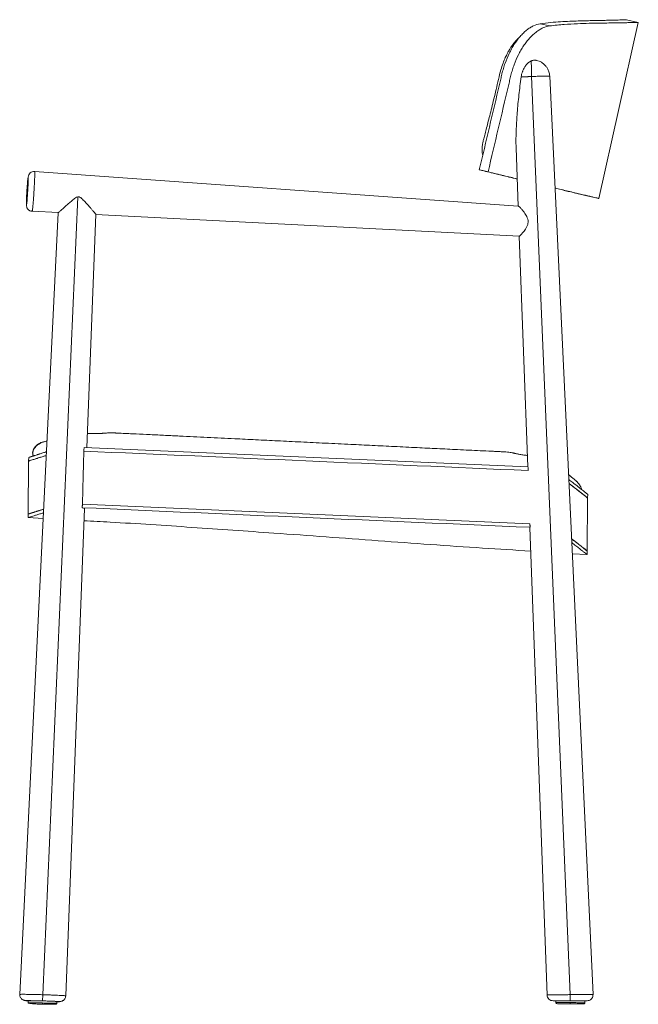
# Model space of a CAD drawing. Header units: millimetres. Extents: x -34 to 480, y -23 to 794.
import ezdxf

# ---------------------------------------------------------------- set-up
doc = ezdxf.new("R2010")
doc.units = ezdxf.units.MM

msp = doc.modelspace()

# ---------------------------------------------------------------- linework, layer by layer
at = {"color": 7, "linetype": 'Continuous', "lineweight": 15}
for p, q in [((479.89, 791.76), (470.02, 793.98)), ((398.41, 790.6), (406.36, 788.81)), ((447.08, 645.62), (479.83, 791.76)), ((391.34, 746.82), (423.27, -15.1)), ((442.33, -14.98), (406.39, 747.17)), ((378.43, 687.7), (380.21, 639.34)), ((-21.07, 667.68), (-22.11, 667.98)), ((380.29, 639.33), (-21.15, 668)), ((347.94, 669.42), (355.25, 667.78)), ((355.68, 667.62), (348.37, 669.26)), ((-14.34, -15.17), (14.67, 647.01)), ((437.27, 647.81), (447.14, 645.6)), ((-1.6, 633.77), (-33.42, -14.92)), ((-24.37, 635.26), (-24.1, 635.14)), ((-24.1, 635.14), (-23.06, 635.31)), ((-23.17, 635), (-1.44, 633.89)), ((-1.6, 633.78), (-1.6, 633.77)), ((22.26, 438.82), (29.72, 632.21)), ((29.42, 632.31), (381.16, 614.3)), ((381.12, 614.3), (388.14, 422.79)), ((388.33, 422.79), (19.92, 438.92)), ((-26.11, 427.73), (-26.41, 383.73)), ((-26.11, 427.73), (-25.96, 430.73)), ((437.52, 353.04), (437.8, 397.05)), ((437.97, 400.04), (437.8, 397.05)), ((4.72, -16.1), (20.31, 388.27)), ((18.57, 391.97), (389.94, 375.7)), ((-26.56, 380.73), (-26.41, 383.73)), ((-14.04, 380.05), (-26.56, 380.73)), ((389.99, 372.5), (404.21, -15.4)), ((437.52, 353.04), (437.35, 350.05)), ((437.35, 350.05), (425.08, 350.82)), ((-14.47, -20.28), (-14.34, -15.17)), ((423.27, -15.1), (423.27, -20.22)), ((-26.56, -20.15), (-26.58, -21.92)), ((-14.59, -23.03), (-14.4, -23.03)), ((-9.11, -23.07), (-8.79, -23.08)), ((-2.58, -22.13), (-2.57, -20.78)), ((411.48, -20.22), (411.47, -21.62)), ((423.46, -22.72), (423.47, -21.72)), ((435.47, -21.83), (435.48, -20.22))]:
    msp.add_line(p, q, dxfattribs=at)
at = {"color": 7, "linetype": 'Continuous', "lineweight": 15, "flags": 128}
msp.add_lwpolyline([(-26.56, -20.27), (-26.92, -20.23), (-27.06, -20.19), (-26.83, -20.16), (-26.26, -20.14), (-25.34, -20.13), (-24.12, -20.14), (-22.62, -20.15), (-20.89, -20.17), (-18.97, -20.21), (-16.93, -20.25), (-14.83, -20.3), (-12.71, -20.36), (-10.65, -20.42), (-8.7, -20.49), (-6.92, -20.56), (-5.36, -20.62), (-4.06, -20.69), (-3.07, -20.74), (-2.4, -20.8), (-2.09, -20.84), (-2.14, -20.88), (-2.54, -20.9), (-2.57, -20.9)], dxfattribs=at)
at = {"color": 7, "linetype": 'Continuous', "lineweight": 15}
msp.add_arc((-21.51, 663.02), 5, 85.92839, 176.50544, dxfattribs=at)
for points, knots in [([(470, 793.96), (470, 793.96), (470.02, 793.96), (469.3, 793.93), (467.93, 793.88), (465.88, 793.81), (463.19, 793.71), (460.4, 793.63), (457.22, 793.54), (453.65, 793.46), (448.72, 793.35), (443.16, 793.24), (436.94, 793.11), (430.23, 792.93), (423.06, 792.67), (415.46, 792.26), (407.31, 791.68), (401.38, 790.96), (398.41, 790.6)], [0, 0, 0, 0, 0.041571, 0.108589, 0.175493, 0.242511, 0.309414, 0.376317, 0.409763, 0.476666, 0.54357, 0.61059, 0.677975, 0.745486, 0.808783, 0.872198, 0.936016, 1, 1, 1, 1]), ([(398.41, 790.6), (396.58, 790.34), (394.72, 789.76), (391.9, 788.42), (390.96, 787.89), (389.06, 786.68), (388.13, 786.01), (386.29, 784.52), (385.38, 783.72), (383.59, 781.98), (382.71, 781.04), (380.11, 778.06), (378.49, 775.88), (376.22, 772.36), (375.49, 771.14), (374.43, 769.25), (374.08, 768.61), (373.41, 767.32), (373.08, 766.67), (371.49, 763.38), (370.35, 760.65), (369.09, 757.12), (368.84, 756.41), (368.37, 754.97), (368.14, 754.25), (367.49, 752.07), (367.09, 750.61), (366.64, 748.76), (366.56, 748.39), (366.38, 747.66), (366.12, 746.55), (365.51, 743.97), (359.42, 718.13), (353.51, 693.04), (347.94, 669.42)], [0, 0, 0, 0, 0.0625, 0.0625, 0.09375, 0.09375, 0.125, 0.125, 0.15625, 0.15625, 0.1875, 0.1875, 0.25, 0.25, 0.28125, 0.28125, 0.296875, 0.296875, 0.3125, 0.3125, 0.375, 0.375, 0.390625, 0.390625, 0.40625, 0.40625, 0.4375, 0.4375, 0.445313, 0.445313, 0.453125, 0.46875, 0.5, 1, 1, 1, 1]), ([(406.36, 788.81), (404.53, 788.58), (402.67, 788.03), (399.84, 786.75), (398.89, 786.24), (397.46, 785.37), (396.99, 785.06), (396.04, 784.41), (395.57, 784.07), (393.24, 782.28), (391.43, 780.59), (389.24, 778.17), (388.8, 777.67), (387.94, 776.65), (387.52, 776.12), (386.28, 774.52), (385.48, 773.41), (383.93, 771.09), (383.18, 769.9), (381.74, 767.41), (381.04, 766.12), (379.07, 762.19), (377.89, 759.47), (376.34, 755.24), (375.86, 753.81), (375.18, 751.63), (374.97, 750.9), (374.56, 749.43), (374.36, 748.69), (373.99, 747.21), (373.82, 746.47), (373.47, 744.98), (372.94, 742.76), (366.81, 716.77), (360.85, 691.54), (355.25, 667.78)], [0, 0, 0, 0, 0.0625, 0.0625, 0.09375, 0.09375, 0.109375, 0.109375, 0.125, 0.125, 0.1875, 0.1875, 0.203125, 0.203125, 0.21875, 0.21875, 0.25, 0.25, 0.28125, 0.28125, 0.3125, 0.3125, 0.375, 0.375, 0.40625, 0.40625, 0.421875, 0.421875, 0.4375, 0.4375, 0.453125, 0.453125, 0.46875, 0.5, 1, 1, 1, 1]), ([(479.78, 791.78), (479.76, 791.77), (479.7, 791.77), (478.8, 791.74), (477.24, 791.69), (474.99, 791.63), (472.07, 791.55), (468.49, 791.46), (464.29, 791.38), (459.46, 791.3), (453.99, 791.23), (447.31, 791.13), (439.22, 790.98), (429.44, 790.67), (420.37, 790.18), (412.57, 789.54), (408.43, 789.06), (406.36, 788.81)], [0, 0, 0, 0, 0.055406, 0.122909, 0.189831, 0.256868, 0.324254, 0.391756, 0.457932, 0.524219, 0.590849, 0.657596, 0.742458, 0.827584, 0.9136, 0.956772, 1, 1, 1, 1]), ([(381.8, 779.97), (381.7, 779.89), (381.07, 779.36), (379.85, 778.17), (378.17, 776.36), (376.54, 774.38), (375.19, 772.55), (374.25, 771.16), (373.49, 769.98), (372.5, 768.35), (371.11, 765.86), (369.37, 762.27), (367.5, 757.71), (365.51, 751.7), (363.83, 744.32), (361.94, 736.24), (360.06, 728.39), (358.28, 721.14), (356.62, 714.52), (355.08, 708.53), (353.69, 703.14), (352.46, 698.46), (351.59, 695.14), (350.98, 692.73), (350.63, 690.91), (350.42, 689.05), (350.32, 687.44), (350.29, 685.64), (350.38, 683.51), (350.61, 681.98), (350.73, 681.24)], [0, 0, 0, 0, 0.004145, 0.025285, 0.050451, 0.07966, 0.102138, 0.117302, 0.128674, 0.143774, 0.173762, 0.212262, 0.259045, 0.314042, 0.390483, 0.470962, 0.547094, 0.616988, 0.680818, 0.738729, 0.790836, 0.837238, 0.875233, 0.887123, 0.909747, 0.92704, 0.939561, 0.956179, 0.978812, 1, 1, 1, 1]), ([(395.4, 760.14), (395.19, 760.2), (394.41, 760.4), (393.26, 760.34), (392.16, 760.12), (391.59, 759.95), (391.27, 759.83), (391.11, 759.77), (391.02, 759.73)], [0, 0, 0, 0, 0.1534712, 0.5705357, 0.7842998, 0.8920155, 0.9459907, 1, 1, 1, 1]), ([(406.39, 747.17), (406.24, 748.4), (405.97, 750.64), (404.68, 753.41), (403.37, 755.23), (402.3, 756.36), (401.52, 757.1), (400.91, 757.64), (399.65, 758.54), (397.81, 759.56), (396.18, 759.92), (395.39, 760.1)], [0, 0, 0, 0, 0.198781, 0.363631, 0.486857, 0.576601, 0.612815, 0.661683, 0.731268, 0.870456, 1, 1, 1, 1]), ([(382.64, 746.42), (382.74, 747.18), (382.89, 747.93), (383.25, 749.4), (383.47, 750.13), (383.85, 751.21), (383.99, 751.56), (384.28, 752.25), (384.43, 752.58), (384.91, 753.57), (385.26, 754.2), (385.83, 755.1), (386.03, 755.39), (386.43, 755.94), (386.63, 756.21), (387.27, 756.97), (387.71, 757.44), (388.4, 758.07), (388.63, 758.26), (389.1, 758.63), (389.34, 758.8), (390.05, 759.27), (390.53, 759.53), (391.02, 759.73)], [0, 0, 0, 0, 0.125, 0.125, 0.25, 0.25, 0.3125, 0.3125, 0.375, 0.375, 0.5, 0.5, 0.5625, 0.5625, 0.625, 0.625, 0.75, 0.75, 0.8125, 0.8125, 0.875, 0.875, 1, 1, 1, 1]), ([(391.34, 746.82), (391.31, 748.08), (391.28, 749.41), (391.23, 751.39), (391.21, 752.05), (391.18, 753.33), (391.16, 753.96), (391.14, 755.16), (391.12, 755.73), (391.1, 756.78), (391.08, 757.27), (391.06, 758.15), (391.05, 758.54), (391.04, 759.22), (391.03, 759.5), (391.02, 759.73)], [0, 0, 0, 0, 0.25, 0.25, 0.375, 0.375, 0.5, 0.5, 0.625, 0.625, 0.75, 0.75, 0.875, 0.875, 1, 1, 1, 1]), ([(382.64, 746.42), (382, 741.47), (380.71, 731.56), (379.38, 717.31), (378.64, 705.85), (378.37, 697.22), (378.29, 691.85), (378.43, 688.72), (378.47, 687.7)], [0, 0, 0, 0, 0.250617, 0.501781, 0.723227, 0.834372, 0.945726, 1, 1, 1, 1]), ([(391.34, 746.82), (391.21, 746.82), (390.92, 746.8), (390.45, 746.78), (389.89, 746.76), (389.24, 746.73), (388.49, 746.7), (387.66, 746.66), (386.78, 746.62), (385.92, 746.58), (385.12, 746.55), (384.4, 746.51), (383.74, 746.48), (383.16, 746.45), (382.81, 746.43), (382.64, 746.42)], [0, 0, 0, 0, 0.041507, 0.092432, 0.153089, 0.223829, 0.305023, 0.397051, 0.500271, 0.599404, 0.692637, 0.779593, 0.85996, 0.933492, 1, 1, 1, 1]), ([(-27.91, 640.3), (-27.95, 640.3), (-27.98, 640.61), (-27.99, 641.76), (-27.97, 643.48), (-27.86, 646.03), (-27.73, 648.82), (-27.64, 650.33), (-27.46, 653.34), (-27.36, 654.85), (-27.15, 657.63), (-26.94, 660.18), (-26.76, 661.88), (-26.61, 663.03), (-26.54, 663.33), (-26.5, 663.32)], [0, 0, 0, 0, 0.125, 0.125, 0.25, 0.375, 0.375, 0.5, 0.5, 0.625, 0.625, 0.75, 0.875, 0.875, 1, 1, 1, 1]), ([(-26.5, 663.32), (-26.45, 663.32), (-26.42, 663.02), (-26.41, 661.86), (-26.43, 660.15), (-26.54, 657.59), (-26.67, 654.8), (-26.76, 653.3), (-26.94, 650.28), (-27.04, 648.78), (-27.25, 646), (-27.46, 643.44), (-27.64, 641.74), (-27.8, 640.59), (-27.86, 640.3), (-27.91, 640.3)], [0, 0, 0, 0, 0.125, 0.125, 0.25, 0.375, 0.375, 0.5, 0.5, 0.625, 0.625, 0.75, 0.875, 0.875, 1, 1, 1, 1]), ([(-21.15, 668), (-21.12, 668), (-21.08, 667.99), (-21.07, 667.68), (-21.07, 667.68)], [0, 0, 0, 0, 0.99872, 1, 1, 1, 1]), ([(348.37, 669.26), (348.28, 669.29), (348.14, 669.33), (348, 669.39), (347.94, 669.42)], [-7.7922728, -7.7922728, -7.7922728, -7.7922728, -7.3719817, -7.0945118, -7.0945118, -7.0945118, -7.0945118]), ([(348.37, 669.26), (352.61, 668.23), (361.08, 666.17), (371.37, 663.68), (377.14, 662.28), (379.38, 661.74)], [0, 0, 0, 0, 0.378901, 0.757791, 1, 1, 1, 1]), ([(355.68, 667.62), (359.9, 666.6), (368.23, 664.58), (375.7, 662.77), (379.38, 661.88)], [0, 0, 0, 0, 0.506881, 1, 1, 1, 1]), ([(410.77, 654.32), (412.5, 653.9), (416.44, 652.95), (421.9, 651.64), (427.25, 650.36), (432.01, 649.22), (436.15, 648.23), (439.67, 647.39), (442.53, 646.7), (444.7, 646.18), (446.16, 645.83), (446.98, 645.64), (447.01, 645.63), (447.02, 645.63)], [0, 0, 0, 0, 0.072582, 0.165909, 0.259891, 0.353873, 0.449873, 0.545872, 0.642549, 0.739226, 0.833389, 0.927552, 1, 1, 1, 1]), ([(410.78, 654.17), (412.48, 653.76), (416.04, 652.9), (420.72, 651.78), (424.99, 650.75), (428.59, 649.89), (431.55, 649.18), (433.89, 648.62), (435.64, 648.2), (436.78, 647.93), (437.32, 647.8), (437.27, 647.81), (437.25, 647.82)], [0, 0, 0, 0, 0.0990329, 0.2073201, 0.3163545, 0.4253892, 0.5305654, 0.6359058, 0.741163, 0.8464203, 0.952333, 1, 1, 1, 1]), ([(14.67, 647.01), (14.04, 646.73), (12.27, 645.93), (9.87, 643.77), (7.08, 641.44), (4.47, 639.12), (2.39, 637.28), (0.82, 635.89), (-0.22, 634.98), (-0.98, 634.3), (-1.42, 633.9), (-1.62, 633.73), (-1.58, 633.76), (-1.57, 633.77)], [0, 0, 0, 0, 0.0712458, 0.2020622, 0.3358521, 0.4664756, 0.6009781, 0.6850607, 0.7711483, 0.8418858, 0.9145632, 0.9853722, 1, 1, 1, 1]), ([(29.69, 632.21), (29.69, 632.22), (29.75, 632.26), (29.21, 633.01), (27.99, 634.55), (26.4, 636.43), (24.53, 638.6), (22.17, 641.25), (19.86, 643.76), (17.88, 645.68), (16.63, 646.7), (15.46, 647.11), (14.93, 647.04), (14.67, 647.01)], [0, 0, 0, 0, 0.0253395, 0.1555941, 0.2924487, 0.398234, 0.5070195, 0.654053, 0.805245, 0.8748731, 0.9448491, 0.9728398, 1, 1, 1, 1]), ([(-23.17, 635), (-23.77, 635.03), (-24.4, 635.17), (-25.31, 635.59), (-25.6, 635.76), (-26.15, 636.17), (-26.41, 636.4), (-26.88, 636.92), (-27.08, 637.21), (-27.42, 637.8), (-27.56, 638.12), (-27.87, 639.06), (-27.94, 639.71), (-27.91, 640.3)], [0, 0, 0, 0, 0.25, 0.25, 0.375, 0.375, 0.5, 0.5, 0.625, 0.625, 0.75, 0.75, 1, 1, 1, 1]), ([(381.16, 614.3), (381.23, 614.32), (381.36, 614.37), (381.95, 614.89), (383.15, 616.14), (384.8, 618.12), (386.3, 620.23), (387.48, 622.25), (388.39, 624.68), (388.5, 627.32), (387.84, 629.61), (386.9, 631.53), (385.71, 633.4), (384.32, 635.25), (383.01, 636.79), (381.96, 637.93), (381.01, 638.86), (380.48, 639.29), (380.32, 639.33), (380.29, 639.33)], [0, 0, 0, 0, 0.043385, 0.088184, 0.175695, 0.271488, 0.328416, 0.386924, 0.45051, 0.514708, 0.569851, 0.620482, 0.672426, 0.739954, 0.809437, 0.856568, 0.904847, 0.983948, 1, 1, 1, 1]), ([(387.79, 432.32), (387.43, 432.37), (385.85, 432.56), (383.2, 432.94), (380.84, 433.35), (379.37, 433.64), (378.67, 433.78), (378, 433.93), (377.33, 434.09), (376.66, 434.24), (375.79, 434.46), (374.53, 434.74), (372.44, 435.04), (370.07, 435.27), (367.9, 435.39), (366.09, 435.48), (364.53, 435.55), (362.95, 435.63), (361.35, 435.7), (359.72, 435.78), (355.47, 435.98), (348.74, 436.31), (339.36, 436.76), (327.49, 437.33), (313.13, 438.02), (295.63, 438.88), (277.66, 439.75), (259.29, 440.65), (240.19, 441.59), (220.46, 442.54), (200.2, 443.53), (180.93, 444.47), (162.61, 445.36), (146.94, 446.13), (133.57, 446.79), (122.17, 447.35), (110.7, 447.91), (99.11, 448.47), (87.11, 449.05), (75.09, 449.62), (62.87, 450.2), (53.8, 450.63), (48.43, 450.88), (46.96, 450.95), (46.25, 450.98), (44.76, 451.04), (42.56, 451.09), (40.12, 451.08), (38.6, 451), (37.73, 450.91), (37.02, 450.85), (36.32, 450.79), (35.6, 450.75), (34.02, 450.66), (31.66, 450.58), (28.45, 450.53), (26.18, 450.53), (24.57, 450.54), (23.62, 450.54), (22.99, 450.55), (22.71, 450.55)], [0, 0, 0, 0, 0.0032238, 0.0137565, 0.02519, 0.0278809, 0.0306169, 0.0334054, 0.0362627, 0.039164, 0.0421098, 0.0483055, 0.0549958, 0.0619934, 0.0680871, 0.0721545, 0.0762723, 0.0804322, 0.0846521, 0.088935, 0.0932796, 0.118276, 0.1421726, 0.167423, 0.212194, 0.2557213, 0.3059237, 0.3543731, 0.401073, 0.4571386, 0.5105809, 0.5614248, 0.6096604, 0.6554931, 0.6853485, 0.7153939, 0.7456287, 0.7760538, 0.8070452, 0.8404874, 0.8711313, 0.9037482, 0.9122245, 0.9136625, 0.9153358, 0.9178646, 0.9254548, 0.9328527, 0.9401698, 0.9442371, 0.9478239, 0.9513054, 0.9546953, 0.9579938, 0.9722964, 0.9825642, 0.9914382, 0.9944019, 0.9975787, 1, 1, 1, 1]), ([(-11.61, 444.25), (-13.07, 443.92), (-15.59, 443.35), (-18.73, 441.54), (-20.94, 439.44), (-22.39, 437), (-22.84, 434.74), (-22.73, 433.14), (-22.36, 432.57), (-22.27, 432.43)], [0, 0, 0, 0, 0.246524, 0.425874, 0.592864, 0.747313, 0.887212, 0.972428, 1, 1, 1, 1]), ([(-10.89, 444.41), (-11.41, 444.27), (-12.49, 444), (-13.96, 443.53), (-15.25, 443.05), (-16.3, 442.59), (-17.09, 442.2), (-17.66, 441.87), (-18.07, 441.62), (-18.35, 441.43), (-18.55, 441.28), (-18.63, 441.22), (-18.67, 441.18), (-18.74, 441.13), (-18.83, 441.06), (-18.97, 440.93), (-19.19, 440.75), (-19.62, 440.35), (-20.22, 439.72), (-21.14, 438.59), (-21.85, 437.36), (-22.36, 436.08), (-22.63, 434.93), (-22.68, 433.82), (-22.51, 432.78), (-22.21, 432.24), (-22.06, 431.96)], [0, 0, 0, 0, 0.122201, 0.247877, 0.35481, 0.442906, 0.512075, 0.551489, 0.580211, 0.598302, 0.603474, 0.605177, 0.605844, 0.60642, 0.609327, 0.6116, 0.615653, 0.62293, 0.640205, 0.659596, 0.708147, 0.74972, 0.799525, 0.858073, 0.925731, 1, 1, 1, 1]), ([(-10.88, 444.42), (-11.02, 444.39), (-11.37, 444.32), (-11.62, 444.26), (-11.6, 444.27), (-11.59, 444.27)], [0, 0, 0, 0, 0.296544, 0.746947, 1, 1, 1, 1]), ([(-11.33, 435.37), (-11.4, 435.34), (-11.55, 435.3), (-11.85, 435.2), (-12.16, 435.1), (-12.69, 434.93), (-13.65, 434.63), (-15.05, 434.18), (-16.22, 433.81), (-16.91, 433.59), (-17.15, 433.51), (-17.39, 433.44), (-17.63, 433.36), (-17.86, 433.29), (-18.1, 433.21), (-18.32, 433.14), (-18.55, 433.07), (-18.88, 432.97), (-19.58, 432.74), (-20.28, 432.52), (-20.8, 432.36), (-21.03, 432.29), (-21.21, 432.23), (-21.39, 432.17), (-21.56, 432.12), (-21.73, 432.06), (-21.9, 432.01), (-22.06, 431.96), (-22.22, 431.91), (-22.38, 431.86), (-22.53, 431.81), (-22.68, 431.76), (-22.86, 431.71), (-23.01, 431.66), (-23.15, 431.62), (-23.28, 431.57), (-23.42, 431.53), (-23.54, 431.49), (-23.67, 431.45), (-23.79, 431.41), (-23.91, 431.37), (-24.03, 431.34), (-24.14, 431.3), (-24.25, 431.27), (-24.35, 431.24), (-24.46, 431.2), (-24.58, 431.16), (-24.67, 431.13), (-24.77, 431.11), (-24.85, 431.08), (-24.94, 431.05), (-25.02, 431.03), (-25.1, 431), (-25.17, 430.98), (-25.24, 430.95), (-25.31, 430.93), (-25.38, 430.91), (-25.44, 430.89), (-25.5, 430.88), (-25.55, 430.86), (-25.6, 430.84), (-25.65, 430.83), (-25.69, 430.81), (-25.74, 430.8), (-25.78, 430.79), (-25.81, 430.77), (-25.86, 430.76), (-25.94, 430.74), (-25.95, 430.73), (-25.96, 430.73)], [0, 0, 0, 0, 0.0073344, 0.0153671, 0.0314325, 0.0394652, 0.0715961, 0.1358586, 0.2001281, 0.2161935, 0.2242262, 0.232259, 0.2483244, 0.2563571, 0.2643898, 0.2804552, 0.2884879, 0.2965206, 0.3286515, 0.392914, 0.4089794, 0.4170121, 0.4330776, 0.4411103, 0.449143, 0.4652084, 0.4732411, 0.4812738, 0.4973392, 0.5053719, 0.5134046, 0.52947, 0.5375027, 0.5535682, 0.5616009, 0.5696336, 0.585699, 0.5937317, 0.6017644, 0.6178298, 0.6258625, 0.6338952, 0.6499606, 0.6579933, 0.666026, 0.6820915, 0.6901242, 0.7061896, 0.7142223, 0.722255, 0.7383204, 0.7463531, 0.7543858, 0.7704512, 0.778484, 0.7865167, 0.8025821, 0.8106148, 0.8186475, 0.8347129, 0.8427456, 0.8507783, 0.8668437, 0.8748764, 0.8909419, 0.8989746, 0.9070073, 0.9391382, 1, 1, 1, 1]), ([(19.68, 435.94), (19.55, 430.37), (19.41, 424.8), (19.27, 419.24), (19.16, 414.69), (19.04, 410.15), (18.93, 405.6), (18.81, 401.06), (18.69, 396.51), (18.57, 391.97)], [0, 0, 0, 0, 0.01671019, 0.01671019, 0.01671019, 0.03034945, 0.03034945, 0.03034945, 0.04398871, 0.04398871, 0.04398871, 0.04398871]), ([(19.92, 438.92), (19.9, 438.67), (19.88, 438.43), (19.86, 438.18), (19.83, 437.8), (19.8, 437.43), (19.77, 437.06), (19.74, 436.69), (19.71, 436.31), (19.68, 435.94)], [0, 0, 0, 0, 0.000750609, 0.000750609, 0.000750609, 0.001876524, 0.001876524, 0.001876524, 0.003002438, 0.003002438, 0.003002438, 0.003002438]), ([(-25.73, 427.85), (-25.75, 427.84), (-26.1, 427.74), (-26.1, 427.73), (-26.11, 427.73)], [0, 0, 0, 0, 0.057345, 1, 1, 1, 1]), ([(-25.25, 428), (-25.35, 427.97), (-25.68, 427.87), (-25.71, 427.86), (-25.73, 427.85)], [0, 0, 0, 0, 0.32341, 1, 1, 1, 1]), ([(-11.48, 432.37), (-11.75, 432.28), (-13.33, 431.78), (-15.74, 431.01), (-18.67, 430.08), (-21.23, 429.27), (-23.33, 428.61), (-24.71, 428.17), (-25.12, 428.04), (-25.25, 428)], [0, 0, 0, 0, 0.035747, 0.201474, 0.367414, 0.533425, 0.724942, 0.916568, 1, 1, 1, 1]), ([(-11.48, 432.37), (-12.36, 432.09), (-14.36, 431.45), (-17.67, 430.4), (-21.2, 429.28), (-22.94, 428.73), (-23.81, 428.46)], [0, 0, 0, 0, 0.151834, 0.345644, 0.672656, 1, 1, 1, 1]), ([(388.5, 419.81), (388.47, 420.31), (388.44, 420.8), (388.42, 421.3), (388.4, 421.55), (388.39, 421.8), (388.37, 422.04), (388.36, 422.29), (388.34, 422.54), (388.33, 422.79)], [0, 0, 0, 0, 0.001506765, 0.001506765, 0.001506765, 0.00226015, 0.00226015, 0.00226015, 0.003013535, 0.003013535, 0.003013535, 0.003013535]), ([(433.02, 403.95), (433, 404.03), (432.94, 404.29), (432.71, 404.92), (432.37, 405.71), (432.02, 406.42), (431.73, 406.94), (431.45, 407.44), (431.17, 407.88), (430.91, 408.26), (430.67, 408.59), (430.44, 408.91), (430.1, 409.33), (429.72, 409.78), (429.28, 410.26), (428.88, 410.66), (428.44, 411.08), (427.48, 411.98), (425.94, 413.31), (423.95, 414.91), (422.57, 415.98), (421.99, 416.44)], [0, 0, 0, 0, 0.012009, 0.042171, 0.064132, 0.072899, 0.080333, 0.087173, 0.092388, 0.098139, 0.105117, 0.113718, 0.124155, 0.150393, 0.184588, 0.235843, 0.291757, 0.348088, 0.581241, 0.822264, 1, 1, 1, 1]), ([(437.97, 400.04), (437.97, 400.04), (437.95, 400.06), (437.57, 400.36), (436.23, 401.43), (433.75, 403.38), (430.19, 406.16), (426.38, 409.13), (423.31, 411.46), (422.18, 412.31)], [0, 0, 0, 0, 0.033661, 0.168319, 0.348234, 0.528222, 0.70814, 0.892869, 1, 1, 1, 1]), ([(437.8, 397.05), (437.75, 397.08), (437.66, 397.16), (436.92, 397.75), (435.72, 398.7), (434.17, 399.93), (432.39, 401.33), (430.49, 402.82), (428.31, 404.52), (425.83, 406.44), (423.83, 407.99), (422.57, 408.94), (422.33, 409.13)], [0, 0, 0, 0, 0.124026, 0.248145, 0.372547, 0.497041, 0.592866, 0.688732, 0.784721, 0.88075, 0.977219, 1, 1, 1, 1]), ([(437.54, 397.26), (437.49, 397.29), (437.33, 397.42), (436.46, 398.11), (434.96, 399.31), (432.86, 400.97), (430.18, 403.07), (426.83, 405.67), (424.18, 407.72), (422.49, 409), (422.33, 409.13)], [0, 0, 0, 0, 0.06207, 0.212847, 0.363756, 0.515058, 0.666489, 0.824747, 0.983146, 1, 1, 1, 1]), ([(-13.81, 384.77), (-14.61, 384.52), (-16.57, 383.89), (-19.13, 383.08), (-21.7, 382.27), (-23.81, 381.6), (-25.39, 381.1), (-26.37, 380.79), (-26.49, 380.75), (-26.56, 380.73)], [0, 0, 0, 0, 0.0953185, 0.2321199, 0.3689796, 0.5265129, 0.6841348, 0.842023, 1, 1, 1, 1]), ([(-13.66, 387.77), (-13.72, 387.75), (-14.37, 387.54), (-15.53, 387.17), (-16.7, 386.8), (-17.45, 386.57), (-17.81, 386.45), (-18.11, 386.36), (-18.34, 386.28), (-18.57, 386.21), (-18.8, 386.14), (-19.02, 386.07), (-19.36, 385.96), (-20.05, 385.74), (-20.75, 385.52), (-21.27, 385.35), (-21.45, 385.3), (-21.63, 385.24), (-21.81, 385.18), (-22.03, 385.11), (-22.2, 385.06), (-22.37, 385.01), (-22.53, 384.96), (-22.69, 384.91), (-22.84, 384.86), (-23, 384.81), (-23.15, 384.76), (-23.29, 384.71), (-23.44, 384.67), (-23.58, 384.63), (-23.71, 384.58), (-23.85, 384.54), (-23.98, 384.5), (-24.13, 384.45), (-24.26, 384.41), (-24.37, 384.37), (-24.49, 384.34), (-24.6, 384.3), (-24.71, 384.27), (-24.82, 384.23), (-24.92, 384.2), (-25.02, 384.17), (-25.11, 384.14), (-25.2, 384.11), (-25.29, 384.08), (-25.38, 384.06), (-25.46, 384.03), (-25.54, 384.01), (-25.61, 383.98), (-25.68, 383.96), (-25.77, 383.93), (-25.83, 383.91), (-25.89, 383.89), (-25.95, 383.88), (-26, 383.86), (-26.05, 383.84), (-26.1, 383.83), (-26.15, 383.81), (-26.19, 383.8), (-26.22, 383.79), (-26.26, 383.78), (-26.31, 383.76), (-26.39, 383.74), (-26.4, 383.73), (-26.41, 383.73)], [0, 0, 0, 0, 0.006472, 0.07534, 0.144215, 0.161432, 0.178648, 0.195865, 0.204473, 0.213082, 0.230298, 0.238907, 0.247515, 0.281949, 0.350816, 0.368033, 0.376641, 0.385249, 0.402466, 0.411074, 0.428291, 0.436899, 0.445508, 0.462725, 0.471333, 0.479941, 0.497158, 0.505766, 0.514375, 0.531591, 0.5402, 0.548808, 0.566025, 0.574633, 0.59185, 0.600458, 0.609066, 0.626283, 0.634891, 0.6435, 0.660716, 0.669325, 0.677933, 0.69515, 0.703758, 0.712366, 0.729583, 0.738191, 0.7468, 0.764016, 0.772625, 0.789841, 0.79845, 0.807058, 0.824275, 0.832883, 0.841491, 0.858708, 0.867316, 0.875925, 0.893141, 0.90175, 0.936183, 1, 1, 1, 1]), ([(-26.41, 383.73), (-26.4, 383.73), (-26.38, 383.74), (-26.25, 383.78), (-26.07, 383.84), (-25.87, 383.9), (-25.43, 384.04), (-24.68, 384.28), (-23.29, 384.72), (-21.49, 385.28), (-19.3, 385.98), (-17.36, 386.59), (-15.75, 387.1), (-14.81, 387.4), (-14.04, 387.65), (-13.72, 387.75), (-13.66, 387.77)], [0, 0, 0, 0, 0.062519, 0.125038, 0.156298, 0.218817, 0.250076, 0.375119, 0.500161, 0.625248, 0.750469, 0.875734, 0.905138, 0.963947, 0.99335, 1, 1, 1, 1]), ([(18.57, 391.97), (18.55, 391.72), (18.53, 391.47), (18.52, 391.22), (18.5, 390.97), (18.48, 390.72), (18.46, 390.47), (18.43, 389.98), (18.39, 389.48), (18.35, 388.98)], [0, 0, 0, 0, 0.000750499, 0.000750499, 0.000750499, 0.001500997, 0.001500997, 0.001500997, 0.00300188, 0.00300188, 0.00300188, 0.00300188]), ([(18.35, 388.98), (18.75, 388.9), (19.56, 388.73), (20.21, 388.48), (20.27, 388.33), (20.29, 388.26)], [0, 0, 0, 0, 0.33971, 0.689278, 1, 1, 1, 1]), ([(390.7, 352.97), (377.37, 353.79), (335.14, 356.38), (264.08, 361.59), (183.67, 367.5), (109.46, 372.72), (56.95, 376.23), (27.1, 377.82), (19.92, 378.21)], [0, 0, 0, 0, 0.107828, 0.34153, 0.575183, 0.758661, 0.942014, 1, 1, 1, 1]), ([(390.09, 372.73), (390.07, 373.22), (390.04, 373.72), (390.02, 374.21), (390, 374.46), (389.99, 374.71), (389.98, 374.96), (389.97, 375.2), (389.95, 375.45), (389.94, 375.7)], [0, 0, 0, 0, 0.001505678, 0.001505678, 0.001505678, 0.002258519, 0.002258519, 0.002258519, 0.003011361, 0.003011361, 0.003011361, 0.003011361]), ([(437.52, 353.04), (437.52, 353.05), (437.5, 353.06), (437.12, 353.36), (435.77, 354.43), (433.31, 356.38), (429.72, 359.18), (426.75, 361.5), (424.68, 363.07), (424.5, 363.21)], [0, 0, 0, 0, 0.036998, 0.185006, 0.382756, 0.580587, 0.778342, 0.980362, 1, 1, 1, 1]), ([(437.52, 353.04), (437.48, 353.08), (437.38, 353.15), (436.65, 353.74), (435.47, 354.67), (433.94, 355.88), (432.16, 357.27), (430.26, 358.76), (428.06, 360.47), (426.14, 361.96), (424.85, 362.94), (424.5, 363.21)], [0, 0, 0, 0, 0.1343788, 0.2688584, 0.4036398, 0.5385214, 0.6437144, 0.7489538, 0.8543301, 0.9597513, 1, 1, 1, 1]), ([(437.35, 350.05), (437.35, 350.05), (437.33, 350.07), (437.01, 350.33), (436.03, 351.1), (434.5, 352.32), (432.42, 353.96), (429.71, 356.09), (427.13, 358.1), (425.22, 359.57), (424.65, 360.01)], [0, 0, 0, 0, 0.037017, 0.185101, 0.333185, 0.481399, 0.629998, 0.778724, 0.933423, 1, 1, 1, 1]), ([(-33.42, -14.92), (-33.4, -15.42), (-33.36, -16.39), (-32.82, -17.65), (-32.1, -18.58), (-31.35, -19.2), (-30.57, -19.62), (-29.91, -19.8), (-28.99, -19.97), (-28.11, -20.06), (-27.64, -20.1)], [0, 0, 0, 0, 0.118551, 0.230497, 0.332351, 0.424759, 0.51206, 0.648365, 0.812361, 1, 1, 1, 1]), ([(-1.31, -20.79), (-0.88, -20.77), (0.11, -20.74), (0.95, -20.63), (1.68, -20.44), (2.36, -20.13), (3.14, -19.59), (3.91, -18.72), (4.54, -17.53), (4.66, -16.58), (4.72, -16.1)], [0, 0, 0, 0, 0.172323, 0.392048, 0.484043, 0.573572, 0.667128, 0.769339, 0.881298, 1, 1, 1, 1]), ([(404.21, -15.4), (404.3, -16.01), (404.48, -17.29), (405.65, -18.9), (407.31, -20.01), (408.59, -20.15), (409.21, -20.22)], [0, 0, 0, 0, 0.240654, 0.50009, 0.759478, 1, 1, 1, 1]), ([(437.33, -20.22), (437.98, -20.15), (438.97, -20.04), (440.17, -19.38), (440.98, -18.7), (441.62, -17.85), (442.23, -16.63), (442.29, -15.63), (442.33, -14.98)], [0, 0, 0, 0, 0.238803, 0.367943, 0.500005, 0.632065, 0.761201, 1, 1, 1, 1]), ([(-26.58, -21.92), (-26.53, -21.98), (-26.43, -22.1), (-25.67, -22.3), (-24.5, -22.49), (-22.92, -22.66), (-21.05, -22.81), (-18.97, -22.92), (-16.79, -23), (-15.31, -23.02), (-14.59, -23.03)], [0, 0, 0, 0, 0.12878, 0.257245, 0.384945, 0.51149, 0.636497, 0.759657, 0.880847, 1, 1, 1, 1]), ([(-14.58, -22.03), (-14.58, -22.15), (-14.58, -22.27), (-14.58, -22.52), (-14.58, -22.64), (-14.58, -22.83), (-14.58, -22.91), (-14.59, -23.01), (-14.59, -23.03), (-14.59, -23.03)], [0, 0, 0, 0, 0.25, 0.25, 0.5, 0.5, 0.75, 0.75, 1, 1, 1, 1]), ([(-14.59, -23.03), (-13.85, -23.03), (-12.37, -23.04), (-10.35, -23.06), (-9.27, -23.07), (-8.79, -23.08)], [0, 0, 0, 0, 0.3570218, 0.720156, 1, 1, 1, 1]), ([(-8.79, -23.08), (-8.69, -23.08), (-7.94, -23.09), (-6.77, -23.1), (-5.38, -23.11), (-4.36, -23.12), (-4, -23.12), (-3.83, -23.12)], [0, 0, 0, 0, 0.04093, 0.28403, 0.527118, 0.770183, 1, 1, 1, 1]), ([(-3.83, -23.11), (-3.74, -23.11), (-3.55, -23.13), (-3.18, -23.02), (-2.85, -22.81), (-2.62, -22.48), (-2.59, -22.25), (-2.58, -22.13)], [0, 0, 0, 0, 0.188062, 0.382565, 0.586632, 0.794989, 1, 1, 1, 1]), ([(409.21, -20.22), (409.18, -20.22), (409.52, -20.22), (410.9, -20.22), (411.94, -20.22), (414.55, -20.22), (416.12, -20.22), (419.55, -20.22), (421.41, -20.22), (423.27, -20.22)], [0, 0, 0, 0, 0.25, 0.25, 0.5, 0.5, 0.75, 0.75, 1, 1, 1, 1]), ([(411.47, -21.61), (411.48, -21.73), (411.5, -21.96), (411.73, -22.29), (412.15, -22.58), (412.48, -22.59), (412.69, -22.6)], [0, 0, 0, 0, 0.209336, 0.422084, 0.630451, 1, 1, 1, 1]), ([(412.69, -22.62), (412.86, -22.62), (413.22, -22.63), (414.25, -22.64), (415.64, -22.65), (416.81, -22.66), (417.56, -22.67), (417.67, -22.67)], [0, 0, 0, 0, 0.234857, 0.476348, 0.71786, 0.959366, 1, 1, 1, 1]), ([(417.67, -22.66), (418.14, -22.67), (419.22, -22.67), (421.25, -22.69), (422.72, -22.71), (423.46, -22.72)], [0, 0, 0, 0, 0.279873, 0.642981, 1, 1, 1, 1]), ([(423.27, -20.22), (426.92, -20.22), (430.54, -20.22), (434.43, -20.22), (435.48, -20.22), (436.91, -20.22), (437.3, -20.22), (437.33, -20.22)], [0, 0, 0, 0, 0.5, 0.5, 0.75, 0.75, 1, 1, 1, 1]), ([(423.46, -22.72), (424.19, -22.72), (425.67, -22.73), (427.69, -22.75), (428.78, -22.76), (429.25, -22.77)], [0, 0, 0, 0, 0.357014, 0.720116, 1, 1, 1, 1]), ([(429.25, -22.77), (429.36, -22.77), (430.1, -22.78), (431.28, -22.79), (432.66, -22.8), (433.69, -22.81), (434.04, -22.81), (434.21, -22.81)], [0, 0, 0, 0, 0.0408965, 0.2839932, 0.5270935, 0.770175, 1, 1, 1, 1]), ([(434.21, -22.8), (434.3, -22.8), (434.5, -22.82), (434.87, -22.71), (435.19, -22.5), (435.42, -22.17), (435.45, -21.94), (435.47, -21.82)], [0, 0, 0, 0, 0.188017, 0.382529, 0.586606, 0.794975, 1, 1, 1, 1])]:
    msp.add_open_spline(points, degree=3, knots=knots, dxfattribs=at)
at = {"color": 8, "linetype": 'Continuous', "lineweight": 15}
for points, knots in [([(406.36, 747.17), (406.37, 747.17), (406.41, 747.19), (406.26, 747.2), (405.99, 747.22), (405.48, 747.23), (404.69, 747.22), (403.71, 747.21), (402.75, 747.19), (401.92, 747.18), (401.01, 747.15), (400.11, 747.13), (399.19, 747.1), (398.25, 747.07), (397.14, 747.04), (395.68, 746.99), (394.06, 746.93), (392.53, 746.87), (391.68, 746.84), (391.34, 746.82)], [0, 0, 0, 0, 0.022898, 0.086298, 0.151647, 0.218678, 0.307467, 0.402637, 0.452417, 0.503467, 0.555626, 0.608715, 0.648565, 0.694671, 0.746722, 0.804279, 0.891921, 0.95656, 1, 1, 1, 1]), ([(-21.07, 667.68), (-21.06, 667.41), (-21.03, 666.86), (-21.03, 665.29), (-21.08, 663.23), (-21.18, 660.7), (-21.3, 657.83), (-21.47, 654.71), (-21.66, 651.47), (-21.86, 648.23), (-22.08, 645.12), (-22.31, 642.25), (-22.52, 639.74), (-22.73, 637.67), (-22.91, 636.16), (-23.06, 635.18), (-23.14, 635.06), (-23.17, 635)], [0, 0, 0, 0, 0.066587, 0.133259, 0.199932, 0.266604, 0.333276, 0.399949, 0.466621, 0.533293, 0.599966, 0.666638, 0.733311, 0.799983, 0.866655, 0.933328, 1, 1, 1, 1]), ([(-33.41, -14.92), (-33.41, -14.92), (-33.53, -14.89), (-33.09, -14.86), (-32.06, -14.83), (-30.25, -14.83), (-27.87, -14.85), (-24.97, -14.9), (-21.66, -14.97), (-18.07, -15.06), (-15.58, -15.14), (-14.34, -15.17)], [0, 0, 0, 0, 0.0035, 0.128057, 0.25261, 0.377173, 0.501734, 0.626293, 0.750864, 0.875431, 1, 1, 1, 1]), ([(-14.34, -15.17), (-13.09, -15.21), (-10.6, -15.29), (-6.99, -15.42), (-3.68, -15.56), (-0.77, -15.69), (1.61, -15.81), (3.4, -15.93), (4.42, -16.02), (4.84, -16.08), (4.72, -16.1), (4.72, -16.1)], [0, 0, 0, 0, 0.124995, 0.249987, 0.374987, 0.499974, 0.624964, 0.749958, 0.874941, 0.999928, 1, 1, 1, 1]), ([(404.21, -15.4), (404.21, -15.4), (404.09, -15.4), (404.51, -15.38), (405.53, -15.35), (407.33, -15.32), (409.71, -15.28), (412.62, -15.24), (415.93, -15.19), (419.53, -15.15), (422.02, -15.12), (423.27, -15.1)], [0, 0, 0, 0, 0.0002784, 0.1252676, 0.2502468, 0.3752171, 0.5001785, 0.6251317, 0.7500869, 0.8750423, 1, 1, 1, 1]), ([(423.27, -15.1), (424.5, -15.09), (426.97, -15.06), (430.53, -15.03), (433.82, -15), (436.72, -14.98), (439.1, -14.97), (440.91, -14.96), (441.97, -14.97), (442.43, -14.97), (442.31, -14.98), (442.3, -14.98)], [0, 0, 0, 0, 0.12375, 0.247439, 0.371158, 0.494829, 0.6186, 0.742418, 0.866121, 0.989775, 1, 1, 1, 1]), ([(-26.56, -20.34), (-26.91, -20.32), (-27.7, -20.27), (-28.38, -20.21), (-28.65, -20.16), (-28.35, -20.12), (-27.54, -20.09), (-26.22, -20.08), (-24.46, -20.09), (-22.32, -20.12), (-19.88, -20.16), (-17.23, -20.21), (-15.39, -20.26), (-14.47, -20.28)], [0, 0, 0, 0, 0.070068, 0.163058, 0.256054, 0.349047, 0.442038, 0.535035, 0.628028, 0.721018, 0.814015, 0.907007, 1, 1, 1, 1]), ([(-26.58, -21.92), (-26.58, -21.92), (-26.26, -21.92), (-25.06, -21.93), (-24.17, -21.94), (-21.95, -21.96), (-20.62, -21.97), (-17.72, -22), (-16.15, -22.01), (-14.58, -22.03)], [0, 0, 0, 0, 0.25, 0.25, 0.5, 0.5, 0.75, 0.75, 1, 1, 1, 1]), ([(-14.58, -22.03), (-13.01, -22.04), (-11.44, -22.06), (-8.53, -22.08), (-7.2, -22.09), (-4.98, -22.11), (-4.09, -22.12), (-2.89, -22.13), (-2.58, -22.13), (-2.58, -22.13)], [0, 0, 0, 0, 0.25, 0.25, 0.5, 0.5, 0.75, 0.75, 1, 1, 1, 1]), ([(-14.47, -20.28), (-13.55, -20.31), (-11.7, -20.36), (-9.03, -20.44), (-6.58, -20.53), (-4.43, -20.62), (-2.67, -20.7), (-1.37, -20.78), (-0.57, -20.85), (-0.31, -20.9), (-0.62, -20.94), (-1.35, -20.97), (-2.19, -20.97), (-2.57, -20.97)], [0, 0, 0, 0, 0.092687, 0.185373, 0.278065, 0.370748, 0.463435, 0.556127, 0.648811, 0.741499, 0.834189, 0.926873, 1, 1, 1, 1]), ([(411.47, -21.61), (411.47, -21.61), (411.47, -21.61), (411.48, -21.61), (411.51, -21.61), (411.54, -21.61), (411.58, -21.61), (411.63, -21.61), (411.7, -21.61), (411.79, -21.61), (411.93, -21.62), (412.13, -21.62), (412.37, -21.62), (412.65, -21.62), (412.96, -21.62), (413.3, -21.63), (413.67, -21.63), (414.08, -21.63), (414.51, -21.64), (414.98, -21.64), (415.47, -21.65), (415.98, -21.65), (416.52, -21.66), (417.08, -21.66), (417.66, -21.67), (418.26, -21.67), (418.87, -21.68), (419.5, -21.68), (420.14, -21.69), (420.79, -21.69), (421.46, -21.7), (422.12, -21.71), (422.79, -21.71), (423.24, -21.72), (423.47, -21.72)], [0, 0, 0, 0, 0.017858, 0.035717, 0.053575, 0.071433, 0.089292, 0.10715, 0.125008, 0.142867, 0.17858, 0.214294, 0.250008, 0.285722, 0.321436, 0.35715, 0.392864, 0.428578, 0.464292, 0.500005, 0.535719, 0.571433, 0.607147, 0.642861, 0.678575, 0.714289, 0.750003, 0.785717, 0.821431, 0.857144, 0.892858, 0.928572, 0.964286, 1, 1, 1, 1]), ([(423.47, -21.72), (425.04, -21.73), (426.61, -21.75), (429.51, -21.77), (430.84, -21.78), (433.06, -21.8), (433.95, -21.81), (435.15, -21.82), (435.47, -21.82), (435.47, -21.82)], [0, 0, 0, 0, 0.25, 0.25, 0.5, 0.5, 0.75, 0.75, 1, 1, 1, 1])]:
    msp.add_open_spline(points, degree=3, knots=knots, dxfattribs=at)
at = {"color": 7, "linetype": 'Continuous', "lineweight": 15}
for points in [[(355.68, 667.62), (355.53, 667.66), (355.39, 667.71), (355.25, 667.78)], [(19.68, 435.94), (142.62, 430.56), (265.57, 425.19), (388.5, 419.81)], [(388.5, 419.81), (265.57, 425.19), (142.62, 430.56), (19.68, 435.94)], [(390.09, 372.73), (266.18, 378.14), (142.26, 383.56), (18.35, 388.98)]]:
    msp.add_open_spline(points, degree=3, dxfattribs=at)

doc.saveas('drawing.dxf')
